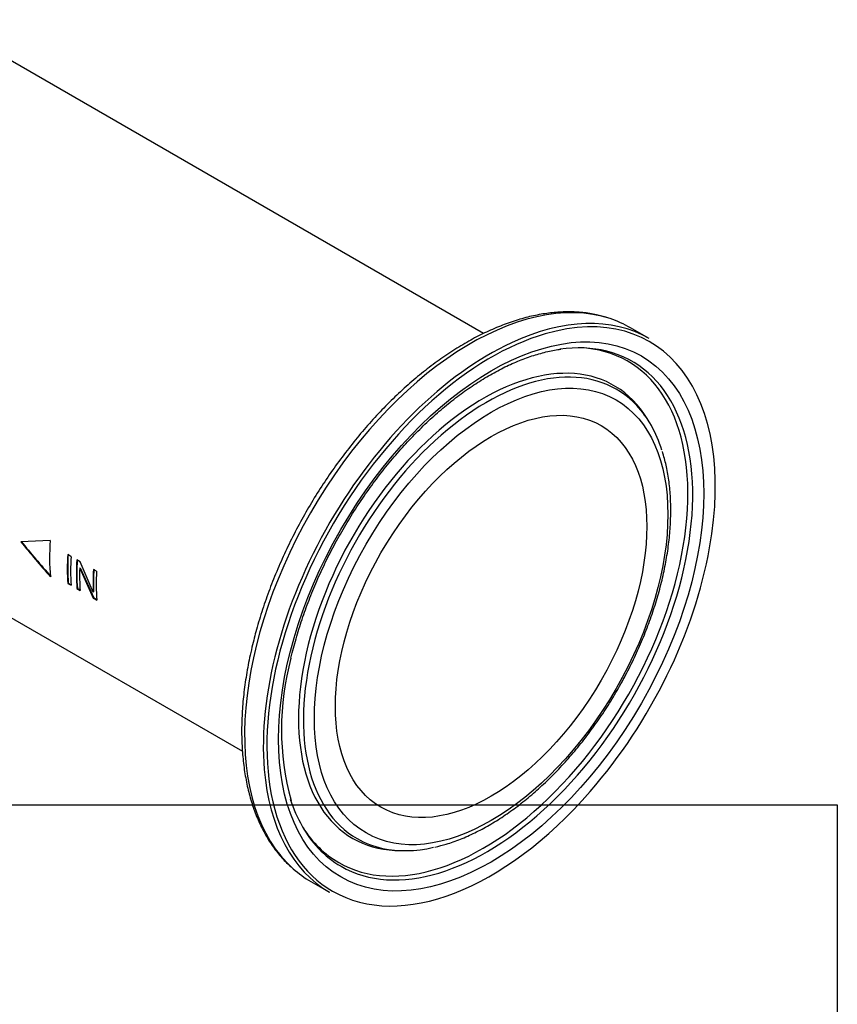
# Paper-space layout 'Sheet1' of a CAD drawing. Header units: millimetres. Extents: x -52 to 250, y -35 to 257.
# Tile 13 of 14: x 211 to 243, y 96 to 135. Entities that reach past the tile are written whole.
import ezdxf

# ---------------------------------------------------------------- set-up
doc = ezdxf.new("R2010")
doc.units = ezdxf.units.MM
doc.layers.add('Default', color=7, linetype='Continuous')
doc.layers.add('FET-15T-15T', color=7, linetype='Continuous')
picture_1 = doc.add_image_def('image1.jpg', size_in_pixel=(1363, 928))

# ---------------------------------------------------------------- blocks, each defined once
blk = doc.blocks.new('SE2')
at = {"layer": 'FET-15T-15T', "color": 7, "linetype": 'Continuous'}
for p, q in [((281.721, 73.015), (260.253, 85.41)), ((235.396, 77.764), (272.192, 56.519)), ((288.259, 72.82), (287.52, 73.246)), ((288.266, 69.518), (288.182, 69.656)), ((264.601, 64.843), (263.438, 64.795)), ((265.422, 64.215), (265.291, 64.291)), ((265.787, 64.004), (265.652, 64.082)), ((265.785, 63.767), (265.767, 63.757)), ((265.785, 63.767), (266.321, 62.58)), ((266.299, 62.801), (265.787, 64.004)), ((265.767, 63.757), (266.303, 62.568)), ((266.435, 63.63), (266.309, 63.703)), ((265.312, 63.162), (265.294, 63.151)), ((265.294, 63.151), (265.425, 63.075)), ((265.312, 63.162), (265.424, 63.098)), ((265.673, 62.954), (265.655, 62.942)), ((265.655, 62.942), (265.782, 62.869)), ((265.673, 62.954), (265.78, 62.892)), ((266.317, 62.812), (266.299, 62.801)), ((266.321, 62.58), (266.303, 62.568)), ((266.303, 62.568), (266.438, 62.49)), ((266.321, 62.58), (266.437, 62.513)), ((278.336, 52.601), (278.497, 52.597)), ((274.895, 51.379), (275.634, 50.953))]:
    blk.add_line(p, q, dxfattribs=at)
for centre, radius, start, end in [((298.577, 93.287), 45.238, 219.0359, 221.329), ((298.584, 93.327), 45.249, 219.0741, 221.3647), ((284.348, 57.391), 10.614, 164.655, 195.3971)]:
    blk.add_arc(centre, radius, start, end, dxfattribs=at)
for centre, major_axis, start_param, end_param in [((281.207, 62.313), (-6.312, -10.934), 3.261449, 6.166073), ((282.017, 61.845), (-6.262, -10.847), 2.131319, 3.683122), ((281.946, 61.886), (-6.312, -10.934), 3.141593, 3.829184), ((281.207, 62.313), (-6.312, -10.934), 3.141593, 3.261449), ((282.017, 61.845), (-6.262, -10.847), 3.683122, 5.72896), ((281.946, 61.886), (-6.312, -10.934), 3.829184, 5.589817), ((281.71, 62.023), (-5.714, -9.896), 0, 3.435203), ((281.845, 61.945), (-5.754, -9.966), 0, 3.304681), ((281.845, 61.945), (-5.754, -9.966), 3.304681, 3.564167), ((281.71, 62.023), (-5.161, -8.94), 2.836744, 6.283185), ((281.845, 61.945), (-5.121, -8.87), 2.967807, 6.283185), ((281.845, 61.945), (-5.121, -8.87), 2.655906, 2.967807), ((271.31, 68.027), (-4.762, -8.249), -0.874113, -0.689529), ((282.017, 61.845), (-6.262, -10.847), 1.243189, 2.131319), ((272.01, 67.623), (-4.762, -8.249), -0.855739, -0.708757), ((272.01, 67.623), (-4.75, -8.227), -0.855739, -0.708757), ((272.141, 67.547), (-4.762, -8.249), -0.855739, -0.708757), ((272.371, 67.415), (-4.762, -8.249), -0.855739, -0.708757), ((272.371, 67.415), (-4.75, -8.227), -0.855739, -0.708757), ((272.497, 67.342), (-4.762, -8.249), -0.824131, -0.708757), ((273.027, 67.036), (-4.762, -8.249), -0.855739, -0.740365), ((273.027, 67.036), (-4.75, -8.227), -0.855739, -0.740365), ((273.154, 66.963), (-4.762, -8.249), -0.855739, -0.708757), ((281.946, 61.886), (-6.312, -10.934), 5.589817, 6.283185), ((282.017, 61.845), (-6.262, -10.847), 0, 1.243189), ((282.017, 61.845), (-6.262, -10.847), 5.72896, 6.283185), ((281.845, 61.945), (-5.754, -9.966), 5.804152, 6.110045), ((281.71, 62.023), (-5.714, -9.896), 5.989575, 6.283185), ((281.71, 62.023), (-5.161, -8.94), 0, 0.285819), ((281.845, 61.945), (-5.121, -8.87), 0, 0.181297), ((281.845, 61.945), (-5.754, -9.966), 6.110045, 6.283185), ((281.845, 61.945), (-5.121, -8.87), 0.181297, 0.490619), ((281.71, 62.023), (-5.161, -8.94), 0.285819, 0.304849), ((281.207, 62.313), (-6.312, -10.934), 6.166073, 6.283185)]:
    blk.add_ellipse(centre, major_axis=major_axis, ratio=0.57735, start_param=start_param, end_param=end_param, dxfattribs=at)
for major_axis in [(-5.938, -10.285), (-4.937, -8.551), (4.35, 7.534)]:
    blk.add_ellipse((282.017, 61.845), major_axis=major_axis, ratio=0.57735, dxfattribs=at)
for points, knots in [([(286.669, 73.622), (286.513, 73.671), (286.224, 73.76), (285.707, 73.846), (285.156, 73.882), (284.582, 73.861), (283.992, 73.785), (283.388, 73.654), (282.773, 73.466), (282.151, 73.225), (281.524, 72.931), (280.897, 72.585), (280.271, 72.189), (279.65, 71.746), (279.038, 71.258), (278.436, 70.727), (277.848, 70.156), (277.276, 69.548), (276.723, 68.906), (276.192, 68.232), (275.684, 67.53), (275.203, 66.804), (274.75, 66.056), (274.328, 65.29), (273.938, 64.511), (273.583, 63.721), (273.264, 62.923), (272.985, 62.127), (272.748, 61.347), (272.634, 60.889), (272.572, 60.637)], [0, 0, 0, 0, 0.029644, 0.064922, 0.100367, 0.136007, 0.171839, 0.207838, 0.243966, 0.280185, 0.31646, 0.352763, 0.389072, 0.425373, 0.461659, 0.497928, 0.534179, 0.570412, 0.60663, 0.642834, 0.679029, 0.715217, 0.751402, 0.787585, 0.823771, 0.859962, 0.896161, 0.932372, 0.968598, 1, 1, 1, 1]), ([(274.112, 60.2), (274.147, 60.344), (274.234, 60.7), (274.421, 61.352), (274.676, 62.107), (274.969, 62.868), (275.299, 63.622), (275.663, 64.369), (276.059, 65.103), (276.486, 65.82), (276.94, 66.518), (277.42, 67.191), (277.924, 67.836), (278.447, 68.45), (278.988, 69.03), (279.543, 69.572), (280.109, 70.074), (280.683, 70.534), (281.263, 70.948), (281.843, 71.314), (282.423, 71.632), (282.997, 71.9), (283.564, 72.117), (284.114, 72.277), (284.528, 72.37), (284.727, 72.391), (284.768, 72.395)], [0, 0, 0, 0, 0.023076, 0.067073, 0.111096, 0.155139, 0.199198, 0.243269, 0.287348, 0.33143, 0.37551, 0.419582, 0.463643, 0.507688, 0.551711, 0.59571, 0.639679, 0.683617, 0.727521, 0.771392, 0.815234, 0.859056, 0.902872, 0.946701, 0.990578, 1, 1, 1, 1]), ([(279.796, 52.738), (279.961, 52.777), (280.272, 52.852), (280.811, 53.044), (281.374, 53.293), (281.943, 53.597), (282.509, 53.95), (283.07, 54.351), (283.622, 54.797), (284.163, 55.285), (284.69, 55.812), (285.198, 56.375), (285.687, 56.971), (286.152, 57.597), (286.591, 58.248), (287.002, 58.921), (287.383, 59.612), (287.73, 60.317), (288.043, 61.031), (288.319, 61.752), (288.556, 62.474), (288.754, 63.194), (288.91, 63.907), (289.025, 64.61), (289.096, 65.298), (289.123, 65.968), (289.106, 66.617), (289.044, 67.235), (288.939, 67.831), (288.842, 68.166), (288.785, 68.359)], [0, 0, 0, 0, 0.029258, 0.065149, 0.101141, 0.137186, 0.173251, 0.209307, 0.245344, 0.281358, 0.317348, 0.353316, 0.389265, 0.425199, 0.461122, 0.497039, 0.532955, 0.568875, 0.604802, 0.640741, 0.676698, 0.712677, 0.748682, 0.784718, 0.820787, 0.856889, 0.89302, 0.92917, 0.965316, 1, 1, 1, 1]), ([(272.572, 60.637), (272.537, 60.484), (272.452, 60.108), (272.328, 59.432), (272.228, 58.668), (272.17, 57.914), (272.156, 57.182), (272.187, 56.473), (272.261, 55.792), (272.38, 55.141), (272.543, 54.525), (272.749, 53.945), (272.997, 53.407), (273.286, 52.911), (273.613, 52.467), (273.914, 52.127), (274.096, 51.972), (274.162, 51.917)], [0, 0, 0, 0, 0.03784, 0.109617, 0.181445, 0.253322, 0.325245, 0.397206, 0.469189, 0.541157, 0.613061, 0.684838, 0.756408, 0.827688, 0.898599, 0.969099, 1, 1, 1, 1])]:
    blk.add_open_spline(points, degree=3, knots=knots, dxfattribs=at)
blk = doc.blocks.new('Block1')
image = blk.add_image(picture_1, insert=(217.943, -29.221), size_in_units=(77.518, 52.778))
image.dxf.flags = 7

psp = doc.layouts.new('Sheet1')

# ---------------------------------------------------------------- block references
at = {"layer": 'Default'}
psp.add_blockref('SE2', (-52.3859, 49.5335), dxfattribs=at)
at = {"layer": 'Default', "color": 7}
psp.add_blockref('Block1', (-52.1528, 80.3769), dxfattribs=at)

doc.saveas('drawing.dxf')
